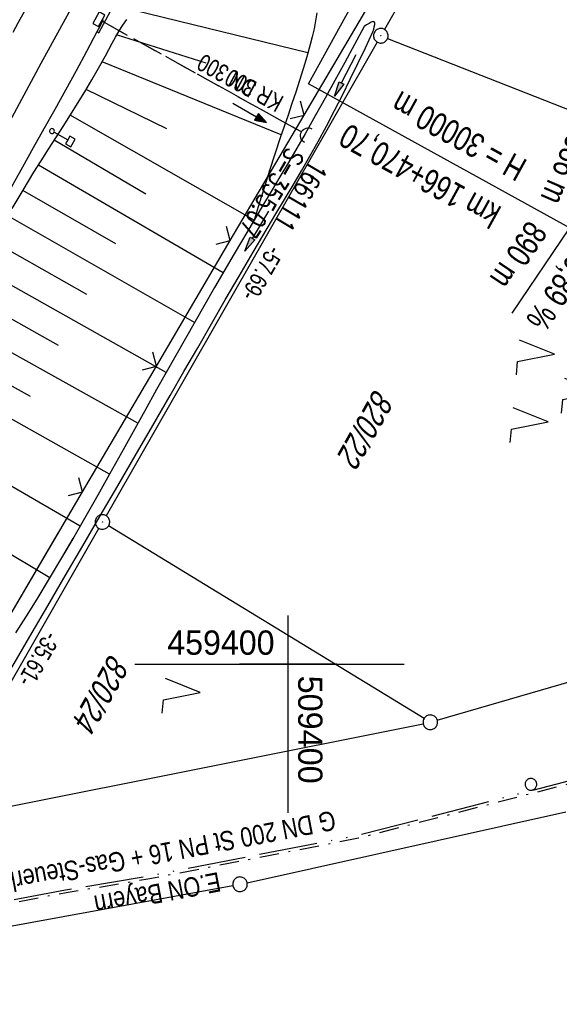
# Model space of a CAD drawing. Extents: x 509054 to 510017, y 459212 to 460305.
# Tile 7 of 63: x 509372 to 509428, y 459365 to 459466. Entities that reach past the tile are written whole.
import ezdxf
from ezdxf.enums import TextEntityAlignment as Align

# ---------------------------------------------------------------- set-up
doc = ezdxf.new("R2010")
doc.units = 0
doc.header["$LTSCALE"] = 10
doc.header["$MEASUREMENT"] = 0
for name, pattern in [('ACAD_ISO13W100', [36, 12, -3, 12, -3, 0, -3, 0, -3]), ('AUSGEZOGEN', [0]), ('LT00', [0]), ('LT02', [0.4, 0.2, -0.2]), ('LT08', [0.42, 0.2, -0.1, 0.02, -0.1]), ('LT12', [0.4, 0.3, -0.1]), ('STRICHLINIE2', [0.375, 0.25, -0.125])]:
    doc.linetypes.add(name, pattern=pattern)
doc.layers.get('0').update_dxf_attribs({"linetype": 'LT00'})
for name, color, linetype in [('--EK_FBR', 1, 'LT00'), ('--EK_Halt-Pfeil', 4, 'LT00'), ('--EK_Haltung', 7, 'STRICHLINIE2'), ('--EK_Haltung-Text', 140, 'LT00'), ('--EK_Schacht-Text', 5, 'LT00'), ('--EL_DFK_AB_L', 21, 'LT00'), ('--EL_DFK_AB_P', 7, 'LT00'), ('--EL_Halt-Pfeil', 4, 'LT00'), ('--EL_Haltung', 182, 'STRICHLINIE2'), ('--EL_Haltung-Text', 182, 'LT00'), ('-GRA-20O', 250, 'LT00'), ('ABSTAND', 8, 'LT00'), ('DFK_AB_L', 21, 'LT00'), ('DFK_AB_P', 7, 'LT00'), ('DFK_FLUR_NR', 250, 'LT00'), ('DFK_GZPKT', 250, 'LT00'), ('DFK_KATASTER', 250, 'LT00'), ('DFK_NUTZUNG', 250, 'LT00'), ('DFK_VERMPKT', 252, 'LT00'), ('DL', 182, 'LT12'), ('DL_PFEIL', 201, 'LT00'), ('DL_TEXT', 182, 'LT00'), ('GASLTG', 250, 'ACAD_ISO13W100'), ('GASLTG_TEXT', 250, 'Continuous'), ('PFEIL', 140, 'AUSGEZOGEN'), ('V110_AFBR_BAB', 250, 'LT00'), ('V110_BOESCH', 250, 'LT00'), ('V110_BOSCHUNG', 250, 'LT00'), ('V110_GRABEN', 250, 'LT00'), ('V110_H_BORD', 8, 'LT00'), ('V110_LD_MARK', 250, 'LT00'), ('V110_LG_MARK', 250, 'LT02'), ('V110_RASTER', 250, 'LT00'), ('V110_SCHILD_K', 1, 'LT00'), ('V110_SINKK', 182, 'LT00'), ('V110_UK_DURCH', 182, 'LT00'), ('V110_ZAUN', 40, 'LT00'), ('V111_BOSCHUNG', 250, 'LT00'), ('V111_GRABEN', 250, 'LT00'), ('V111_RASTER', 250, 'LT00'), ('V111_ZAUN', 40, 'LT00')]:
    doc.layers.add(name, color=color, linetype=linetype)
doc.styles.add('Beschrift', font='ARIAL.TTF')
doc.styles.add('Haltungsbeschriftung', font='ARIAL.TTF', dxfattribs={"width": 0.75})
doc.styles.add('schachtbeschriftung', font='romans.shx', dxfattribs={"width": 0.75, "height": 2})
doc.styles.get("Standard").update_dxf_attribs({"font": 'ARIAL.TTF'})
doc.styles.add('Versorgungsltg', font='ARIAL.TTF', dxfattribs={"width": 0.8, "height": 2})

# ---------------------------------------------------------------- blocks, each defined once
blk = doc.blocks.new('SYMB7010')
at = {"color": 0, "linetype": 'ByBlock'}
for points in [[(-0.031408, 0.499213), (-0.093728, 0.49134), (-0.15457, 0.475719), (-0.212975, 0.452595), (-0.268021, 0.422333), (-0.31884, 0.385411), (-0.36463, 0.342411), (-0.40467, 0.29401), (-0.438329, 0.240973), (-0.465074, 0.184136), (-0.484486, 0.124395), (-0.496256, 0.062692), (-0.5002, 0)], [(-0.5002, 0), (-0.496256, -0.062692), (-0.484486, -0.124395), (-0.465075, -0.184136), (-0.438329, -0.240973), (-0.404671, -0.29401), (-0.36463, -0.342411), (-0.31884, -0.385411), (-0.268021, -0.422333), (-0.212975, -0.452595), (-0.154571, -0.475719), (-0.093728, -0.49134), (-0.031408, -0.499213), (0.031408, -0.499213)], [(0.5002, 0), (0.496256, 0.062692), (0.484485, 0.124395), (0.465074, 0.184136), (0.438329, 0.240973), (0.40467, 0.29401), (0.36463, 0.342411), (0.31884, 0.385411), (0.268021, 0.422333), (0.212975, 0.452595), (0.15457, 0.475719), (0.093728, 0.49134), (0.031408, 0.499213), (-0.031408, 0.499213)], [(0.031408, -0.499213), (0.093728, -0.491341), (0.15457, -0.475719), (0.212975, -0.452595), (0.268021, -0.422333), (0.31884, -0.385411), (0.36463, -0.342411), (0.404671, -0.294011), (0.438329, -0.240974), (0.465075, -0.184136), (0.484486, -0.124395), (0.496256, -0.062692), (0.500201, 0)]]:
    blk.add_lwpolyline(points, dxfattribs=at)
blk = doc.blocks.new('SYMB0003')
at = {"color": 0, "linetype": 'ByBlock'}
for p, q in [((-0.015712, 0), (0.010166, 0.012015)), ((0, -0.021257), (-0.015712, 0)), ((0.010166, 0.012015), (0, -0.021257))]:
    blk.add_line(p, q, dxfattribs=at)
for points in [[(-0.031395, 0.499013), (-0.093691, 0.491144), (-0.154509, 0.475528), (-0.21289, 0.452414), (-0.267913, 0.422164), (-0.318712, 0.385257), (-0.364484, 0.342274), (-0.404509, 0.293893), (-0.438154, 0.240877), (-0.464888, 0.184062), (-0.484292, 0.124345), (-0.496058, 0.062667), (-0.5, 0)], [(-0.5, 0), (-0.496058, -0.062667), (-0.484292, -0.124345), (-0.464888, -0.184062), (-0.438154, -0.240877), (-0.404509, -0.293893), (-0.364485, -0.342274), (-0.318712, -0.385257), (-0.267914, -0.422164), (-0.21289, -0.452414), (-0.154509, -0.475529), (-0.093691, -0.491144), (-0.031395, -0.499014), (0.031395, -0.499014)], [(0.5, 0), (0.496057, 0.062667), (0.484292, 0.124345), (0.464888, 0.184062), (0.438153, 0.240877), (0.404509, 0.293893), (0.364484, 0.342274), (0.318712, 0.385257), (0.267913, 0.422164), (0.21289, 0.452414), (0.154509, 0.475528), (0.093691, 0.491144), (0.031395, 0.499013), (-0.031395, 0.499013)], [(0.031395, -0.499014), (0.093691, -0.491144), (0.154509, -0.475529), (0.21289, -0.452414), (0.267914, -0.422164), (0.318712, -0.385257), (0.364485, -0.342274), (0.404509, -0.293893), (0.438154, -0.240877), (0.464889, -0.184062), (0.484292, -0.124345), (0.496058, -0.062667), (0.5, 0)]]:
    blk.add_lwpolyline(points, dxfattribs=at)
blk = doc.blocks.new('SYMB7221')
at = {"color": 0, "linetype": 'ByBlock'}
for p, q in [((0, 0.435), (-0.11, 0.065)), ((0.11, 0.065), (0, 0.435)), ((0.25, 0.065), (0.11, 0.065)), ((-0.35, -0.065), (-0.46, -0.435)), ((0.35, -0.065), (0.24, -0.435))]:
    blk.add_line(p, q, dxfattribs=at)
for points in [[(-0.1, -0.435), (-0.24, -0.435), (-0.35, -0.065)], [(0.6, -0.435), (0.46, -0.435), (0.35, -0.065)]]:
    blk.add_lwpolyline(points, dxfattribs=at)
blk = doc.blocks.new('SYMB7222')
at = {"color": 0, "linetype": 'ByBlock'}
blk.add_line((0, 0.185), (-0.11, -0.185), dxfattribs=at)
blk.add_lwpolyline([(0.25, -0.185), (0.11, -0.185), (0, 0.185)], dxfattribs=at)
blk = doc.blocks.new('Pfreil3')
at = {"layer": 'PFEIL'}
blk.add_hatch(color=256, dxfattribs=at).paths.add_polyline_path([(-1.55, 0.27), (-1.55, -0.27), (0, 0)])
for p, q in [((-1.55, 0), (-4.83, 0)), ((-1.55, -0.27), (-1.55, 0.27)), ((-1.55, 0.27), (0, 0)), ((0, 0), (-1.55, -0.27))]:
    blk.add_line(p, q, dxfattribs=at)
blk = doc.blocks.new('SYMB1107')
at = {"color": 0, "linetype": 'ByBlock'}
for points in [[(-0.2, 0), (-0.196157, 0.039018), (-0.184776, 0.076537), (-0.166294, 0.111114), (-0.141421, 0.141421), (-0.111114, 0.166294), (-0.076537, 0.184776), (-0.039018, 0.196157), (0, 0.2)], [(0, 0.2), (0.039018, 0.196157), (0.076537, 0.184776), (0.111114, 0.166294), (0.141421, 0.141421), (0.166294, 0.111114), (0.184776, 0.076537), (0.196157, 0.039018), (0.2, 0)]]:
    blk.add_lwpolyline(points, dxfattribs=at)
blk = doc.blocks.new('SYMB0652')
at = {"color": 0, "linetype": 'ByBlock'}
blk.add_lwpolyline([(-0.15, -0.075), (0.15, -0.075), (0.15, 0.075), (-0.15, 0.075), (-0.15, -0.075)], dxfattribs=at)
blk = doc.blocks.new('SYMB0024')
at = {"color": 0, "linetype": 'ByBlock'}
for p, q in [((-0.5, 0.5), (0, 0)), ((0, 0), (0.5, 0.5))]:
    blk.add_line(p, q, dxfattribs=at)
blk = doc.blocks.new('SYMB0070')
at = {"color": 0, "linetype": 'ByBlock'}
for p, q in [((-0.5, 0), (0.2, 0)), ((0.5, 0), (0.2, 0.1)), ((0.2, 0.1), (0.2, 0)), ((0.468, 0), (0.21, 0.086)), ((0.21, 0.086), (0.21, -0.086)), ((0.21, -0.086), (0.468, 0)), ((0.22, -0.072), (0.437, 0)), ((0.23, -0.058), (0.405, 0)), ((0.24, -0.045), (0.374, 0)), ((0.342, 0), (0.25, 0.031)), ((0.25, 0.031), (0.25, -0.031)), ((0.25, -0.031), (0.342, 0)), ((0.26, -0.017), (0.31, 0)), ((0.27, -0.003), (0.279, 0))]:
    blk.add_line(p, q, dxfattribs=at)
for points in [[(0.2, 0), (0.2, -0.1), (0.5, 0)], [(0.437, 0), (0.22, 0.072), (0.22, -0.072)], [(0.405, 0), (0.23, 0.058), (0.23, -0.058)], [(0.374, 0), (0.24, 0.045), (0.24, -0.045)], [(0.31, 0), (0.26, 0.017), (0.26, -0.017)], [(0.279, 0), (0.27, 0.003), (0.27, -0.003)]]:
    blk.add_lwpolyline(points, dxfattribs=at)
blk = doc.blocks.new('SYMB1263')
at = {"color": 0, "linetype": 'ByBlock'}
for p, q in [((0.014231, 0.098982), (-0.014231, 0.098982)), ((-0.014231, -0.098982), (0.014232, -0.098982))]:
    blk.add_line(p, q, dxfattribs=at)
for points in [[(0, 0.1), (0, 0.75), (0.18, 0.75), (0.18, 1), (-0.18, 1), (-0.18, 0.75), (0, 0.75)], [(-0.014231, 0.098982), (-0.041542, 0.090963), (-0.065486, 0.075575), (-0.084125, 0.054064), (-0.095949, 0.028173), (-0.1, 0)], [(-0.1, 0), (-0.095949, -0.028173), (-0.084125, -0.054064), (-0.065486, -0.075575), (-0.041541, -0.090963), (-0.014231, -0.098982)], [(0.1, 0), (0.095949, 0.028173), (0.084125, 0.054064), (0.065486, 0.075575), (0.041541, 0.090963), (0.014231, 0.098982)], [(0.014232, -0.098982), (0.041542, -0.090963), (0.065486, -0.075575), (0.084125, -0.054064), (0.095949, -0.028173), (0.1, 0)]]:
    blk.add_lwpolyline(points, dxfattribs=at)

msp = doc.modelspace()

# ---------------------------------------------------------------- linework, layer by layer
at = {"layer": '--EK_FBR'}
msp.add_lwpolyline([(509370.84, 459447.95), (509372.66, 459451.2), (509373.77, 459453.18), (509374.88, 459455.16), (509375.99, 459457.15), (509377.09, 459459.14), (509378.19, 459461.13), (509379.27, 459463.13), (509380.34, 459465.13), (509380.67, 459465.75), (509380.99, 459466.37)], dxfattribs=at)
at = {"layer": '--EK_Haltung'}
msp.add_line((509380.8, 459466.23), (509401.37, 459454.81), dxfattribs=at)
at = {"layer": '--EL_DFK_AB_L'}
for p, q in [((509414.5, 459473.35), (509409.91, 459465.35)), ((509409.17, 459464.05), (509381.24, 459415.29)), ((509380.5, 459413.99), (509363.55, 459384.39))]:
    msp.add_line(p, q, dxfattribs=at)
at = {"layer": '--EL_Haltung'}
msp.add_line((509380.8, 459466.23), (509401.37, 459454.81), dxfattribs=at)
at = {"layer": '-GRA-20O'}
msp.add_line((509428.96, 459444.94), (509423.02, 459436.13), dxfattribs=at)
at = {"layer": '-GRA-20O', "flags": 128}
msp.add_lwpolyline([(509433.34, 459442.52), (509402.1, 459459.76), (509414.74, 459482.68), (509385.07, 459499.06)], dxfattribs=at)
at = {"layer": 'DFK_AB_L'}
for p, q in [((509414.5, 459473.35), (509409.91, 459465.35)), ((509409.17, 459464.05), (509381.24, 459415.29)), ((509380.5, 459413.99), (509363.55, 459384.39))]:
    msp.add_line(p, q, dxfattribs=at)
at = {"layer": 'DFK_KATASTER'}
for p, q in [((509410.24, 459464.43), (509456.47, 459446.24)), ((509414, 459394.41), (509381.51, 459414.25)), ((509415.36, 459394.23), (509452.89, 459405.15)), ((509368.44, 459384.8), (509413.9, 459393.87)), ((509395.77, 459377.5), (509428.6, 459384.81)), ((509356.13, 459370.27), (509394.3, 459377.21))]:
    msp.add_line(p, q, dxfattribs=at)
at = {"layer": 'DL'}
msp.add_line((509380.8, 459466.23), (509401.37, 459454.81), dxfattribs=at)
at = {"layer": 'GASLTG', "ltscale": 0.05, "flags": 128}
msp.add_lwpolyline([(509732.48, 459567.69), (509729.94, 459565.36), (509725.51, 459562.81), (509720.09, 459559.78), (509714.04, 459556.13), (509710.28, 459553.89), (509696.3, 459545.64), (509680.28, 459535.94), (509675.54, 459533.13), (509662.67, 459524.53), (509661.31, 459523.49), (509654.68, 459518.01), (509641.53, 459507.31), (509616.04, 459486.4), (509597.79, 459472.06), (509592.36, 459467.67), (509583.44, 459461.06), (509571.13, 459452.34), (509560.96, 459446.08), (509536.18, 459431.58), (509531.7, 459429.29), (509524.56, 459425.59), (509512.62, 459419.97), (509500.19, 459414.01), (509494.35, 459411.46), (509484.5, 459407.13), (509475.95, 459403.85), (509460.65, 459398.15), (509446.94, 459393.44), (509428.45, 459387.85), (509407.17, 459382.36), (509385.48, 459378.15), (509377.07, 459376.74), (509356.92, 459372.99), (509353.25, 459372.22), (509352.3, 459371.75), (509351.45, 459371.07), (509350.6, 459369.66), (509337.3, 459345.94), (509334.65, 459340.87)], dxfattribs=at)
at = {"layer": 'GASLTG', "color": 80, "linetype": 'LT08', "flags": 128}
msp.add_lwpolyline([(509732.69, 459567.46), (509730.12, 459565.11), (509725.66, 459562.54), (509720.24, 459559.52), (509714.19, 459555.87), (509710.44, 459553.63), (509696.46, 459545.39), (509680.44, 459535.68), (509675.7, 459532.87), (509662.84, 459524.29), (509661.5, 459523.26), (509654.87, 459517.78), (509641.72, 459507.07), (509616.22, 459486.16), (509597.97, 459471.82), (509592.54, 459467.43), (509583.62, 459460.81), (509571.3, 459452.09), (509561.11, 459445.83), (509536.33, 459431.32), (509531.84, 459429.02), (509524.69, 459425.32), (509512.75, 459419.7), (509500.31, 459413.74), (509494.47, 459411.18), (509484.61, 459406.86), (509476.06, 459403.57), (509460.75, 459397.86), (509447.03, 459393.15), (509428.53, 459387.57), (509407.23, 459382.07), (509385.53, 459377.85), (509377.12, 459376.45), (509356.97, 459372.69), (509353.34, 459371.94), (509352.47, 459371.5), (509351.68, 459370.87), (509350.86, 459369.51), (509337.56, 459345.79), (509334.92, 459340.72)], dxfattribs=at)
at = {"layer": 'V110_AFBR_BAB'}
msp.add_lwpolyline([(509370.84, 459447.95), (509372.66, 459451.2), (509373.77, 459453.18), (509374.88, 459455.16), (509375.99, 459457.15), (509377.09, 459459.14), (509378.19, 459461.13), (509379.27, 459463.13), (509380.34, 459465.13), (509380.67, 459465.75), (509380.99, 459466.37)], dxfattribs=at)
at = {"layer": 'V110_BOESCH'}
for points in [[(509371.59, 459446.93), (509372.69, 459448.8), (509373.82, 459450.65), (509374.56, 459451.83), (509375.31, 459453.01), (509376.06, 459454.19), (509376.82, 459455.36), (509377.57, 459456.55), (509378.31, 459457.74), (509379.05, 459458.94), (509379.77, 459460.15), (509380.48, 459461.38), (509381.17, 459462.63), (509381.52, 459463.28), (509381.87, 459463.93), (509382.22, 459464.57), (509382.59, 459465.2), (509382.98, 459465.8), (509383.39, 459466.37)], [(509402.95, 459467.05), (509402.82, 459466.24), (509402.66, 459465.42), (509402.47, 459464.6), (509402.26, 459463.8), (509401.91, 459462.53), (509401.55, 459461.3), (509401.17, 459460.08), (509400.78, 459458.89), (509400.39, 459457.71), (509399.99, 459456.53), (509399.59, 459455.36), (509399.19, 459454.18), (509398.64, 459452.51), (509398.09, 459450.83), (509397.55, 459449.13), (509397.02, 459447.43), (509396.49, 459445.72)]]:
    msp.add_lwpolyline(points, dxfattribs=at)
at = {"layer": 'V110_BOSCHUNG'}
for p, q in [((509402.03, 459462.94), (509384.17, 459467.29)), ((509391.55, 459461.88), (509382.42, 459464.77)), ((509399.29, 459454.49), (509380.83, 459462)), ((509387.51, 459455.13), (509379.18, 459459.16)), ((509396.49, 459445.72), (509377.55, 459456.52)), ((509385.35, 459448.4), (509375.91, 459453.96)), ((509393.3, 459440.3), (509374.28, 459451.39)), ((509382.25, 459443.27), (509372.68, 459448.78)), ((509390.36, 459435.19), (509371.13, 459446.15)), ((509379.26, 459438.06), (509369.63, 459443.51)), ((509387.44, 459430.03), (509368.17, 459440.86)), ((509376.35, 459432.82), (509366.72, 459438.2)), ((509384.53, 459424.83), (509365.29, 459435.54)), ((509373.47, 459427.55), (509363.88, 459432.9)), ((509381.59, 459419.55), (509362.47, 459430.29)), ((509378.57, 459414.22), (509359.64, 459425.14)), ((509375.44, 459408.89), (509356.77, 459420.09))]:
    msp.add_line(p, q, dxfattribs=at)
at = {"layer": 'V110_GRABEN'}
for points in [[(509407.81, 459465.64), (509406.82, 459463.8), (509405.82, 459461.95), (509404.82, 459460.11), (509403.81, 459458.27), (509402.79, 459456.44), (509401.75, 459454.61), (509400.89, 459453.12), (509400.02, 459451.64), (509399.14, 459450.16), (509398.25, 459448.68), (509397.37, 459447.2), (509396.49, 459445.72), (509394.44, 459442.25), (509392.42, 459438.77), (509390.41, 459435.28), (509388.42, 459431.78), (509386.45, 459428.27), (509385.24, 459426.1), (509384.03, 459423.92), (509382.82, 459421.75), (509381.61, 459419.58), (509380.39, 459417.41), (509379.16, 459415.25), (509377.92, 459413.09), (509376.66, 459410.94), (509375.39, 459408.81), (509374.1, 459406.68), (509373.02, 459404.95), (509371.93, 459403.23)], [(509408.73, 459465.1), (509408.81, 459465.37), (509408.87, 459465.63), (509408.91, 459465.85), (509408.91, 459466.02), (509408.86, 459466.13), (509408.74, 459466.16), (509408.56, 459466.1), (509408.34, 459465.98), (509408.08, 459465.82), (509407.81, 459465.64)], [(509372.02, 459400.49), (509373.63, 459403.25), (509375.23, 459406.01), (509377.04, 459409.1), (509378.84, 459412.19), (509380.65, 459415.28), (509382.45, 459418.37), (509384.25, 459421.46), (509386.05, 459424.56), (509387.84, 459427.65), (509389.26, 459430.12), (509390.68, 459432.58), (509392.1, 459435.05), (509393.52, 459437.51), (509394.95, 459439.96), (509396.39, 459442.42), (509397.84, 459444.86), (509398.73, 459446.35), (509399.62, 459447.83), (509400.5, 459449.32), (509401.38, 459450.81), (509402.24, 459452.3), (509403.08, 459453.81), (509403.94, 459455.4), (509404.77, 459457), (509405.58, 459458.6), (509406.38, 459460.22), (509407.17, 459461.84), (509407.95, 459463.47), (509408.73, 459465.1)]]:
    msp.add_lwpolyline(points, dxfattribs=at)
at = {"layer": 'V110_H_BORD'}
for p, q in [((509380.51, 459465), (509383.61, 459470.87)), ((509380.34, 459465.13), (509380.51, 459465))]:
    msp.add_line(p, q, dxfattribs=at)
at = {"layer": 'V110_LD_MARK'}
msp.add_lwpolyline([(509369.78, 459453.06), (509374.56, 459461.87), (509379.35, 459470.66)], dxfattribs=at)
at = {"layer": 'V110_LG_MARK', "ltscale": 3, "flags": 128}
msp.add_lwpolyline([(509433.16, 459574.98), (509432.67, 459574.07), (509432.17, 459573.16), (509431.1, 459571.24), (509430.03, 459569.34), (509428.94, 459567.44), (509427.84, 459565.55), (509426.74, 459563.66), (509425.63, 459561.77), (509424.52, 459559.88), (509423.42, 459557.99), (509422.32, 459556.1), (509421.01, 459553.83), (509419.71, 459551.57), (509418.42, 459549.3), (509417.13, 459547.02), (509415.84, 459544.75), (509414.55, 459542.48), (509412.94, 459539.65), (509411.33, 459536.82), (509409.72, 459533.99), (509408.12, 459531.16), (509406.51, 459528.33), (509404.91, 459525.49), (509403.47, 459522.91), (509402.02, 459520.33), (509400.59, 459517.75), (509399.15, 459515.16), (509397.72, 459512.58), (509395.29, 459508.2), (509392.87, 459503.83), (509390.45, 459499.45), (509388.15, 459495.28), (509385.85, 459491.1), (509383.56, 459486.92), (509381.71, 459483.52), (509379.85, 459480.12), (509378, 459476.72), (509375.1, 459471.38), (509372.2, 459466.05), (509369.31, 459460.71), (509366.42, 459455.37), (509363.86, 459450.65), (509361.31, 459445.93), (509358.77, 459441.2), (509356.23, 459436.47), (509353.7, 459431.74), (509351.18, 459427.03), (509348.68, 459422.32), (509346.18, 459417.6), (509343.68, 459412.88), (509341.6, 459408.93), (509339.51, 459404.97), (509337.43, 459401.01), (509335.35, 459397.05), (509333.28, 459393.08), (509330.66, 459388.04), (509328.05, 459382.98), (509325.45, 459377.93), (509322.86, 459372.86), (509320.31, 459367.85), (509317.77, 459362.84), (509315.23, 459357.82), (509312.87, 459353.14)], dxfattribs=at)
at = {"layer": 'V110_RASTER'}
for p, q in [((509400, 459395), (509400, 459405)), ((509405, 459400), (509395, 459400))]:
    msp.add_line(p, q, dxfattribs=at)
at = {"layer": 'V110_ZAUN'}
for p, q in [((509401.64, 459456.54), (509409.25, 459469.47)), ((509394.03, 459443.61), (509401.64, 459456.54)), ((509386.43, 459430.68), (509394.03, 459443.61)), ((509378.82, 459417.75), (509386.43, 459430.68)), ((509371.22, 459404.82), (509378.82, 459417.75))]:
    msp.add_line(p, q, dxfattribs=at)
at = {"layer": 'V111_BOSCHUNG'}
msp.add_line((509375.44, 459408.89), (509356.77, 459420.09), dxfattribs=at)
at = {"layer": 'V111_GRABEN'}
for points in [[(509377.83, 459412.93), (509376.66, 459410.94), (509375.39, 459408.81), (509374.1, 459406.68), (509373.02, 459404.95), (509371.93, 459403.23)], [(509351.05, 459364.61), (509352.27, 459366.85), (509353.51, 459369.08), (509354.76, 459371.3), (509355.88, 459373.24), (509357.01, 459375.18), (509358.15, 459377.11), (509359.31, 459379.04), (509360.46, 459380.96), (509361.62, 459382.89), (509362.78, 459384.81), (509363.93, 459386.74), (509365.56, 459389.48), (509367.19, 459392.23), (509368.8, 459394.98), (509370.41, 459397.73), (509372.02, 459400.49), (509373.63, 459403.25), (509375.23, 459406.01), (509377.04, 459409.1), (509378.84, 459412.19), (509379.01, 459412.48)]]:
    msp.add_lwpolyline(points, dxfattribs=at)
at = {"layer": 'V111_RASTER'}
for p, q in [((509400, 459384.7), (509400, 459404.52)), ((509384.2, 459400), (509411.93, 459400))]:
    msp.add_line(p, q, dxfattribs=at)
at = {"layer": 'V111_ZAUN'}
msp.add_line((509371.22, 459404.82), (509376.32, 459413.5), dxfattribs=at)

# ---------------------------------------------------------------- block references
at = {"layer": '--EK_Halt-Pfeil', "xscale": 3.999999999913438, "yscale": 3.999999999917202, "zscale": 4, "rotation": 330.2312780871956}
msp.add_blockref('SYMB0070', (509396.04, 459456.76), dxfattribs=at)
at = {"layer": '--EL_DFK_AB_P', "xscale": 1.500000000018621, "yscale": 1.5, "zscale": 1.5, "rotation": 264.7377099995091}
for p in [(509409.54, 459464.7), (509380.87, 459414.64)]:
    msp.add_blockref('SYMB0003', p, dxfattribs=at)
at = {"layer": '--EL_Halt-Pfeil', "xscale": 3.999999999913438, "yscale": 3.999999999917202, "zscale": 4, "rotation": 330.2312780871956}
msp.add_blockref('SYMB0070', (509396.04, 459456.76), dxfattribs=at)
at = {"layer": 'DFK_AB_P', "xscale": 1.500000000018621, "yscale": 1.5, "zscale": 1.5, "rotation": 264.7377099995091}
for p in [(509409.54, 459464.7), (509380.87, 459414.64)]:
    msp.add_blockref('SYMB0003', p, dxfattribs=at)
at = {"layer": 'DFK_GZPKT', "xscale": 1.500000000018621, "yscale": 1.5, "zscale": 1.5, "rotation": 264.7377099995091}
for p in [(509414.64, 459394.02), (509395.04, 459377.34)]:
    msp.add_blockref('SYMB7010', p, dxfattribs=at)
at = {"layer": 'DFK_NUTZUNG', "xscale": 10.00000000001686, "yscale": 10, "zscale": 10, "rotation": 264.7377100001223}
for name, p in [('SYMB7221', (509427.74, 459428.39)), ('SYMB7222', (509389.11, 459397.26))]:
    msp.add_blockref(name, p, dxfattribs=at)
at = {"layer": 'DFK_VERMPKT', "xscale": 1.200000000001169, "yscale": 1.200000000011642, "zscale": 1.2, "rotation": 264.7377100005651}
msp.add_blockref('SYMB7010', (509425, 459387.63), dxfattribs=at)
at = {"layer": 'DL_PFEIL', "xscale": 3.999999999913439, "yscale": 3.999999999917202, "zscale": 4, "rotation": 330.2312780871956}
msp.add_blockref('SYMB0070', (509396.04, 459456.76), dxfattribs=at)
at = {"layer": 'PFEIL'}
for p, rotation in [((509404.78, 459458.47), 242.8349759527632), ((509395.52, 459442.51), 238.7750320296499)]:
    msp.add_blockref('Pfreil3', p, dxfattribs=dict(at, rotation=rotation))
at = {"layer": 'V110_SCHILD_K', "xscale": 2.500000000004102, "yscale": 2.5, "zscale": 2.5, "rotation": 240.5925000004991}
msp.add_blockref('SYMB1263', (509375.67, 459454.89), dxfattribs=at)
at = {"layer": 'V110_SINKK', "xscale": 4.499999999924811, "yscale": 4.5, "zscale": 4.5, "rotation": 61.82727614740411}
msp.add_blockref('SYMB0652', (509380.5, 459466.4), dxfattribs=at)
at = {"layer": 'V110_UK_DURCH', "xscale": 3.999999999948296, "yscale": 4, "zscale": 4, "rotation": 60.59249999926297}
msp.add_blockref('SYMB1107', (509402.06, 459454.42), dxfattribs=at)
at = {"layer": 'V110_ZAUN', "xscale": 2.099999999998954, "yscale": 2.099999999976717, "zscale": 2.1, "rotation": 59.53631999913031}
for p in [(509401.64, 459456.54), (509394.03, 459443.61), (509386.43, 459430.68), (509378.82, 459417.75)]:
    msp.add_blockref('SYMB0024', p, dxfattribs=at)

# ---------------------------------------------------------------- texts
at = {"layer": '--EK_Haltung-Text', "style": 'Haltungsbeschriftung', "width": 0.75}
msp.add_text('KR DN 300', height=1.8, rotation=151.4025, dxfattribs=at).set_placement((509399.67, 459458.36))
at = {"layer": '--EK_Schacht-Text', "style": 'schachtbeschriftung', "width": 0.75}
for s, p in [('S=355.07', (509399.98, 459453.33)), ('166111', (509402.4, 459452.02))]:
    msp.add_text(s, height=2, rotation=239.3286, dxfattribs=at).set_placement(p)
at = {"layer": '--EL_Haltung-Text', "style": 'Haltungsbeschriftung', "width": 0.75}
msp.add_text('KR DN 300', height=1.8, rotation=151.4025, dxfattribs=at).set_placement((509399.67, 459458.36))
at = {"layer": '-GRA-20O', "style": 'Beschrift', "width": 0.75}
for s, rotation, p in [('H = 30000 m', 151.1089, (509423.55, 459449.63)), ('890 m', 236.0446, (509426.8, 459444.41))]:
    msp.add_text(s, height=2.5, rotation=rotation, dxfattribs=at).set_placement(p, align=Align.TOP_LEFT)
for s, rotation, p in [('km 166+470,70', 151.1089, (509422.1, 459447)), ('-0,89 %', 236.0446, (509429.43, 459442.96))]:
    msp.add_text(s, height=2.5, rotation=rotation, dxfattribs=at).set_placement(p)
msp.add_text('886 m', height=2.5, rotation=246.5914, dxfattribs=at).set_placement((509428.24, 459447.05), align=Align.TOP_RIGHT)
at = {"layer": 'ABSTAND', "width": 0.75}
for s, rotation, p in [(' -57.69-', -119.8, (509398.3, 459443.69)), (' -35.61-', -119.7922, (509375.3, 459403.97))]:
    msp.add_text(s, height=1.8, rotation=rotation, dxfattribs=at).set_placement(p)
at = {"layer": 'DFK_FLUR_NR', "oblique": 13.754, "width": 0.75}
for s, p in [('820/22', (509408.94, 459428.48)), ('820/24', (509381.68, 459401.2))]:
    msp.add_text(s, height=2.5, rotation=240.5925, dxfattribs=at).set_placement(p)
at = {"layer": 'DL_TEXT', "style": 'Haltungsbeschriftung', "width": 0.75}
msp.add_text('KR 300', height=1.8, rotation=151.4025, dxfattribs=at).set_placement((509399.67, 459458.36))
at = {"layer": 'GASLTG_TEXT', "insert": (509386.16, 459378.37), "char_height": 2, "attachment_point": 5, "rotation": 190.8199, "line_spacing_factor": 1.2, "style": 'Versorgungsltg'}
msp.add_mtext('E.ON Bayern\\PG DN 200 St PN 16 + Gas-Steuerkabel', dxfattribs=at)
at = {"layer": 'V111_RASTER'}
for s, rotation, width, p in [(' 459400', 0.0002, 0.948, (509386.63, 459400.97)), (' 509400', -89.9998, 0.955, (509401.03, 459399.75))]:
    msp.add_text(s, height=2.5, rotation=rotation, dxfattribs=dict(at, width=width)).set_placement(p)

doc.saveas('drawing.dxf')
